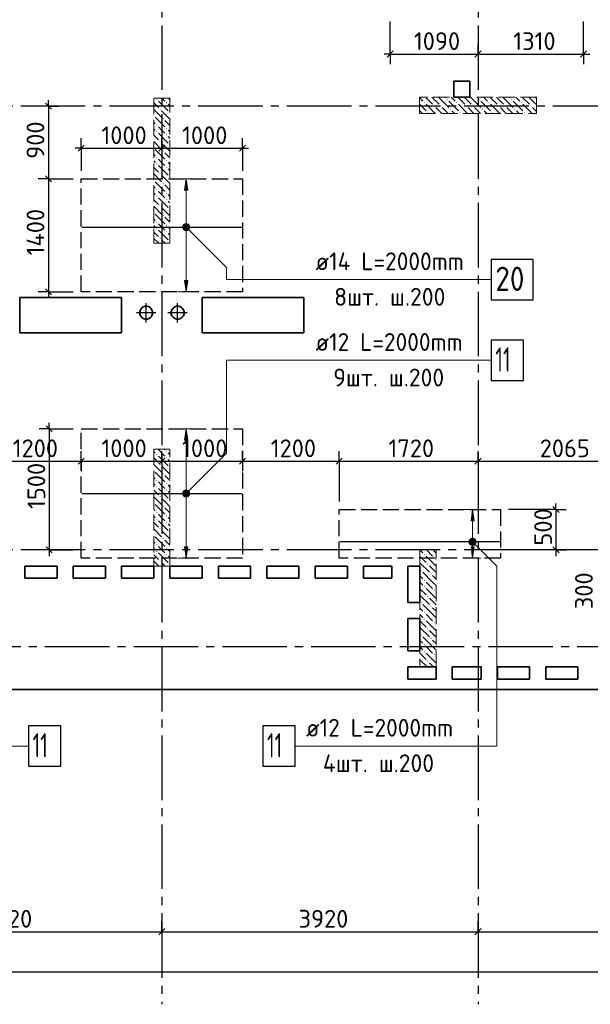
# Model space of a CAD drawing. Header units: millimetres. Extents: x 40580 to 1930067, y -240640 to 81020.
# Tile 92 of 256: x 430298 to 437375, y -224149 to -211948. Entities that reach past the tile are written whole.
import ezdxf

# ---------------------------------------------------------------- set-up
doc = ezdxf.new("R2010")
doc.units = ezdxf.units.MM
for name, pattern in [('______2', [270, 200, -70]), ('______5', [1100, 800, -100, 100, -100]), ('CENTER', [2, 1.25, -0.25, 0.25, -0.25])]:
    doc.linetypes.add(name, pattern=pattern)
for name, color, linetype, lineweight in [('Standard', 7, 'Continuous', 25), ('ДОП Верх по Х', 7, 'Continuous', 25), ('ЖБ Перекрытие верхний уровень', 7, 'Continuous', 35), ('ОСИ', 7, 'CENTER', 15), ('Позиционная метка номер позиции', 7, 'Continuous', 13), ('Примечания', 7, 'Continuous', 13)]:
    doc.layers.add(name, color=color, linetype=linetype, lineweight=lineweight)
doc.layers.add('ЖБ Пилон', color=7, linetype='______2', lineweight=13, true_color=0xa0a0a0)
doc.styles.add('ISOCPEUR', font='isocpeur.ttf')

msp = doc.modelspace()

# ---------------------------------------------------------------- hatches: boundary and pattern name
at = {"layer": 'ДОП Верх по Х', "linetype": 'Continuous', "lineweight": 13, "transparency": 33554687}
for points in [[(432381.9, -214059.4), (432361.9, -213919.4), (432341.9, -214059.4)], [(432329.7, -214500.7), (432394.2, -214500.7), (432380.7, -214487.2)], [(432329.7, -214500.7), (432380.7, -214487.2), (432343.2, -214487.2)], [(432343.2, -214487.2), (432380.7, -214487.2), (432361.9, -214481.9)], [(432324.4, -214519.4), (432399.4, -214519.4), (432394.2, -214500.7)], [(432324.4, -214519.4), (432394.2, -214500.7), (432329.7, -214500.7)], [(432329.7, -214538.2), (432399.4, -214519.4), (432324.4, -214519.4)], [(432329.7, -214538.2), (432394.2, -214538.2), (432399.4, -214519.4)], [(432343.2, -214551.7), (432394.2, -214538.2), (432329.7, -214538.2)], [(432343.2, -214551.7), (432380.7, -214551.7), (432394.2, -214538.2)], [(432380.7, -214551.7), (432343.2, -214551.7), (432361.9, -214556.9)], [(432381.9, -217159.4), (432361.9, -217019.4), (432341.9, -217159.4)], [(432329.7, -217800.7), (432394.2, -217800.7), (432380.7, -217787.2)], [(432329.7, -217800.7), (432380.7, -217787.2), (432343.2, -217787.2)], [(432343.2, -217787.2), (432380.7, -217787.2), (432361.9, -217781.9)], [(432324.4, -217819.4), (432399.4, -217819.4), (432394.2, -217800.7)], [(432324.4, -217819.4), (432394.2, -217800.7), (432329.7, -217800.7)], [(432329.7, -217838.2), (432399.4, -217819.4), (432324.4, -217819.4)], [(432329.7, -217838.2), (432394.2, -217838.2), (432399.4, -217819.4)], [(432343.2, -217851.7), (432394.2, -217838.2), (432329.7, -217838.2)], [(432343.2, -217851.7), (432380.7, -217851.7), (432394.2, -217838.2)], [(432380.7, -217851.7), (432343.2, -217851.7), (432361.9, -217856.9)], [(435935.3, -218159.4), (435915.3, -218019.4), (435895.3, -218159.4)], [(435877.8, -218419.4), (435952.8, -218419.4), (435947.5, -218400.7)], [(435877.8, -218419.4), (435947.5, -218400.7), (435883, -218400.7)], [(435883, -218400.7), (435947.5, -218400.7), (435934, -218387.2)], [(435883, -218400.7), (435934, -218387.2), (435896.5, -218387.2)], [(435896.5, -218387.2), (435934, -218387.2), (435915.3, -218381.9)], [(435883, -218438.2), (435952.8, -218419.4), (435877.8, -218419.4)], [(435883, -218438.2), (435947.5, -218438.2), (435952.8, -218419.4)], [(435896.5, -218451.7), (435947.5, -218438.2), (435883, -218438.2)], [(435896.5, -218451.7), (435934, -218451.7), (435947.5, -218438.2)], [(435934, -218451.7), (435896.5, -218451.7), (435915.3, -218456.9)]]:
    msp.add_hatch(color=7, dxfattribs=at).paths.add_polyline_path(points)
for points in [[(432381.9, -215179.4), (432361.9, -215319.4), (432341.9, -215179.4)], [(432381.9, -218479.4), (432361.9, -218619.4), (432341.9, -218479.4)], [(435935.3, -218479.4), (435915.3, -218619.4), (435895.3, -218479.4)]]:
    msp.add_hatch(color=7, dxfattribs=at).paths.add_polyline_path(points, flags=16)
at = {"layer": 'ЖБ Пилон', "linetype": 'Continuous', "lineweight": -3, "transparency": 33554687}
for points in [[(431992.4, -212936.3), (431998.9, -212929.8), (432005.4, -212936.3), (431998.9, -212942.8)], [(432112.4, -212976.3), (432118.9, -212969.8), (432125.4, -212976.3), (432118.9, -212982.8)], [(435312.4, -212976.3), (435318.9, -212969.8), (435325.4, -212976.3), (435318.9, -212982.8)], [(435432.4, -213016.3), (435438.9, -213009.8), (435445.4, -213016.3), (435438.9, -213022.8)], [(435512.4, -213016.3), (435518.9, -213009.8), (435525.4, -213016.3), (435518.9, -213022.8)], [(435592.4, -212936.3), (435598.9, -212929.8), (435605.4, -212936.3), (435598.9, -212942.8)], [(435712.4, -212976.3), (435718.9, -212969.8), (435725.4, -212976.3), (435718.9, -212982.8)], [(435832.4, -213016.3), (435838.9, -213009.8), (435845.4, -213016.3), (435838.9, -213022.8)], [(435912.4, -213016.3), (435918.9, -213009.8), (435925.4, -213016.3), (435918.9, -213022.8)], [(435992.4, -212936.3), (435998.9, -212929.8), (436005.4, -212936.3), (435998.9, -212942.8)], [(436112.4, -212976.3), (436118.9, -212969.8), (436125.4, -212976.3), (436118.9, -212982.8)], [(436232.4, -213016.3), (436238.9, -213009.8), (436245.4, -213016.3), (436238.9, -213022.8)], [(436312.4, -213016.3), (436318.9, -213009.8), (436325.4, -213016.3), (436318.9, -213022.8)], [(436392.4, -212936.3), (436398.9, -212929.8), (436405.4, -212936.3), (436398.9, -212942.8)], [(436512.4, -212976.3), (436518.9, -212969.8), (436525.4, -212976.3), (436518.9, -212982.8)], [(436632.4, -213016.3), (436638.9, -213009.8), (436645.4, -213016.3), (436638.9, -213022.8)], [(431961.9, -213132.8), (431965.4, -213136.3), (431961.9, -213139.8)], [(432032.4, -213056.3), (432038.9, -213049.8), (432045.4, -213056.3), (432038.9, -213062.8)], [(432152.4, -213096.3), (432158.9, -213089.8), (432161.9, -213092.8), (432161.9, -213099.8), (432158.9, -213102.8)], [(435352.4, -213096.3), (435358.9, -213089.8), (435365.4, -213096.3), (435358.9, -213102.8)], [(435632.4, -213056.3), (435638.9, -213049.8), (435645.4, -213056.3), (435638.9, -213062.8)], [(435752.4, -213096.3), (435758.9, -213089.8), (435765.4, -213096.3), (435758.9, -213102.8)], [(436032.4, -213056.3), (436038.9, -213049.8), (436045.4, -213056.3), (436038.9, -213062.8)], [(436152.4, -213096.3), (436158.9, -213089.8), (436165.4, -213096.3), (436158.9, -213102.8)], [(436432.4, -213056.3), (436438.9, -213049.8), (436445.4, -213056.3), (436438.9, -213062.8)], [(436552.4, -213096.3), (436558.9, -213089.8), (436565.4, -213096.3), (436558.9, -213102.8)], [(431992.4, -213256.3), (431998.9, -213249.8), (432005.4, -213256.3), (431998.9, -213262.8)], [(432072.4, -213176.3), (432078.9, -213169.8), (432085.4, -213176.3), (432078.9, -213182.8)], [(431992.4, -213336.3), (431998.9, -213329.8), (432005.4, -213336.3), (431998.9, -213342.8)], [(432112.4, -213296.3), (432118.9, -213289.8), (432125.4, -213296.3), (432118.9, -213302.8)], [(432112.4, -213376.3), (432118.9, -213369.8), (432125.4, -213376.3), (432118.9, -213382.8)], [(432032.4, -213456.3), (432038.9, -213449.8), (432045.4, -213456.3), (432038.9, -213462.8)], [(432152.4, -213496.3), (432158.9, -213489.8), (432161.9, -213492.8), (432161.9, -213499.8), (432158.9, -213502.8)], [(431961.9, -213532.8), (431965.4, -213536.3), (431961.9, -213539.8)], [(432072.4, -213576.3), (432078.9, -213569.8), (432085.4, -213576.3), (432078.9, -213582.8)], [(431992.4, -213656.3), (431998.9, -213649.8), (432005.4, -213656.3), (431998.9, -213662.8)], [(431992.4, -213736.3), (431998.9, -213729.8), (432005.4, -213736.3), (431998.9, -213742.8)], [(432112.4, -213696.3), (432118.9, -213689.8), (432125.4, -213696.3), (432118.9, -213702.8)], [(432032.4, -213856.3), (432038.9, -213849.8), (432045.4, -213856.3), (432038.9, -213862.8)], [(432112.4, -213776.3), (432118.9, -213769.8), (432125.4, -213776.3), (432118.9, -213782.8)], [(431961.9, -213932.8), (431965.4, -213936.3), (431961.9, -213939.8)], [(432072.4, -213976.3), (432078.9, -213969.8), (432085.4, -213976.3), (432078.9, -213982.8)], [(432152.4, -213896.3), (432158.9, -213889.8), (432161.9, -213892.8), (432161.9, -213899.8), (432158.9, -213902.8)], [(431992.4, -214056.3), (431998.9, -214049.8), (432005.4, -214056.3), (431998.9, -214062.8)], [(431992.4, -214136.3), (431998.9, -214129.8), (432005.4, -214136.3), (431998.9, -214142.8)], [(432112.4, -214096.3), (432118.9, -214089.8), (432125.4, -214096.3), (432118.9, -214102.8)], [(432032.4, -214256.3), (432038.9, -214249.8), (432045.4, -214256.3), (432038.9, -214262.8)], [(432112.4, -214176.3), (432118.9, -214169.8), (432125.4, -214176.3), (432118.9, -214182.8)], [(431961.9, -214332.8), (431965.4, -214336.3), (431961.9, -214339.8)], [(432072.4, -214376.3), (432078.9, -214369.8), (432085.4, -214376.3), (432078.9, -214382.8)], [(432152.4, -214296.3), (432158.9, -214289.8), (432161.9, -214292.8), (432161.9, -214299.8), (432158.9, -214302.8)], [(431992.4, -214456.3), (431998.9, -214449.8), (432005.4, -214456.3), (431998.9, -214462.8)], [(432112.4, -214496.3), (432118.9, -214489.8), (432125.4, -214496.3), (432118.9, -214502.8)], [(431992.4, -214536.3), (431998.9, -214529.8), (432005.4, -214536.3), (431998.9, -214542.8)], [(432112.4, -214576.3), (432118.9, -214569.8), (432125.4, -214576.3), (432118.9, -214582.8)], [(432032.4, -214656.3), (432038.9, -214649.8), (432045.4, -214656.3), (432038.9, -214662.8)], [(432152.4, -214696.3), (432158.9, -214689.8), (432161.9, -214692.8), (432161.9, -214699.8), (432158.9, -214702.8)], [(432112.4, -217296.3), (432118.9, -217289.8), (432125.4, -217296.3), (432118.9, -217302.8)], [(431992.4, -217336.3), (431998.9, -217329.8), (432005.4, -217336.3), (431998.9, -217342.8)], [(432112.4, -217376.3), (432118.9, -217369.8), (432125.4, -217376.3), (432118.9, -217382.8)], [(431961.9, -217532.8), (431965.4, -217536.3), (431961.9, -217539.8)], [(432032.4, -217456.3), (432038.9, -217449.8), (432045.4, -217456.3), (432038.9, -217462.8)], [(432152.4, -217496.3), (432158.9, -217489.8), (432161.9, -217492.8), (432161.9, -217499.8), (432158.9, -217502.8)], [(431992.4, -217656.3), (431998.9, -217649.8), (432005.4, -217656.3), (431998.9, -217662.8)], [(432072.4, -217576.3), (432078.9, -217569.8), (432085.4, -217576.3), (432078.9, -217582.8)], [(431992.4, -217736.3), (431998.9, -217729.8), (432005.4, -217736.3), (431998.9, -217742.8)], [(432112.4, -217696.3), (432118.9, -217689.8), (432125.4, -217696.3), (432118.9, -217702.8)], [(432112.4, -217776.3), (432118.9, -217769.8), (432125.4, -217776.3), (432118.9, -217782.8)], [(432032.4, -217856.3), (432038.9, -217849.8), (432045.4, -217856.3), (432038.9, -217862.8)], [(432152.4, -217896.3), (432158.9, -217889.8), (432161.9, -217892.8), (432161.9, -217899.8), (432158.9, -217902.8)], [(431961.9, -217932.8), (431965.4, -217936.3), (431961.9, -217939.8)], [(432072.4, -217976.3), (432078.9, -217969.8), (432085.4, -217976.3), (432078.9, -217982.8)], [(431992.4, -218056.3), (431998.9, -218049.8), (432005.4, -218056.3), (431998.9, -218062.8)], [(431992.4, -218136.3), (431998.9, -218129.8), (432005.4, -218136.3), (431998.9, -218142.8)], [(432112.4, -218096.3), (432118.9, -218089.8), (432125.4, -218096.3), (432118.9, -218102.8)], [(432032.4, -218256.3), (432038.9, -218249.8), (432045.4, -218256.3), (432038.9, -218262.8)], [(432112.4, -218176.3), (432118.9, -218169.8), (432125.4, -218176.3), (432118.9, -218182.8)], [(431961.9, -218332.8), (431965.4, -218336.3), (431961.9, -218339.8)], [(432072.4, -218376.3), (432078.9, -218369.8), (432085.4, -218376.3), (432078.9, -218382.8)], [(432152.4, -218296.3), (432158.9, -218289.8), (432161.9, -218292.8), (432161.9, -218299.8), (432158.9, -218302.8)], [(431992.4, -218456.3), (431998.9, -218449.8), (432005.4, -218456.3), (431998.9, -218462.8)], [(432112.4, -218496.3), (432118.9, -218489.8), (432125.4, -218496.3), (432118.9, -218502.8)], [(431992.4, -218536.3), (431998.9, -218529.8), (432005.4, -218536.3), (431998.9, -218542.8)], [(432112.4, -218576.3), (432118.9, -218569.8), (432125.4, -218576.3), (432118.9, -218582.8)], [(435312.4, -218576.3), (435318.9, -218569.8), (435325.4, -218576.3), (435318.9, -218582.8)], [(435432.4, -218616.3), (435438.9, -218609.8), (435445.4, -218616.3), (435438.9, -218622.8)], [(432032.4, -218656.3), (432038.9, -218649.8), (432045.4, -218656.3), (432038.9, -218662.8)], [(432152.4, -218696.3), (432158.9, -218689.8), (432161.9, -218692.8), (432161.9, -218699.8), (432158.9, -218702.8)], [(435352.4, -218696.3), (435358.9, -218689.8), (435365.4, -218696.3), (435358.9, -218702.8)], [(435272.4, -218776.3), (435278.9, -218769.8), (435285.4, -218776.3), (435278.9, -218782.8)], [(435392.4, -218816.3), (435398.9, -218809.8), (435405.4, -218816.3), (435398.9, -218822.8)], [(435312.4, -218896.3), (435318.9, -218889.8), (435325.4, -218896.3), (435318.9, -218902.8)], [(435312.4, -218976.3), (435318.9, -218969.8), (435325.4, -218976.3), (435318.9, -218982.8)], [(435432.4, -219016.3), (435438.9, -219009.8), (435445.4, -219016.3), (435438.9, -219022.8)], [(435352.4, -219096.3), (435358.9, -219089.8), (435365.4, -219096.3), (435358.9, -219102.8)], [(435272.4, -219176.3), (435278.9, -219169.8), (435285.4, -219176.3), (435278.9, -219182.8)], [(435392.4, -219216.3), (435398.9, -219209.8), (435405.4, -219216.3), (435398.9, -219222.8)], [(435312.4, -219296.3), (435318.9, -219289.8), (435325.4, -219296.3), (435318.9, -219302.8)], [(435312.4, -219376.3), (435318.9, -219369.8), (435325.4, -219376.3), (435318.9, -219382.8)], [(435352.4, -219496.3), (435358.9, -219489.8), (435365.4, -219496.3), (435358.9, -219502.8)], [(435432.4, -219416.3), (435438.9, -219409.8), (435445.4, -219416.3), (435438.9, -219422.8)], [(435272.4, -219576.3), (435278.9, -219569.8), (435285.4, -219576.3), (435278.9, -219582.8)], [(435392.4, -219616.3), (435398.9, -219609.8), (435405.4, -219616.3), (435398.9, -219622.8)], [(435312.4, -219696.3), (435318.9, -219689.8), (435325.4, -219696.3), (435318.9, -219702.8)], [(435312.4, -219776.3), (435318.9, -219769.8), (435325.4, -219776.3), (435318.9, -219782.8)], [(435432.4, -219816.3), (435438.9, -219809.8), (435445.4, -219816.3), (435438.9, -219822.8)], [(435352.4, -219896.3), (435358.9, -219889.8), (435365.4, -219896.3), (435358.9, -219902.8)]]:
    msp.add_hatch(color=7, dxfattribs=at).paths.add_polyline_path(points, flags=16)
at = {"layer": 'Позиционная метка номер позиции', "linetype": 'Continuous', "lineweight": 13, "transparency": 33554687}
for points in [[(432318.7, -214508), (432350.5, -214476.2), (432330.1, -214487.6)], [(432350.5, -214476.2), (432318.7, -214508), (432318.7, -214530.9)], [(432350.5, -214476.2), (432318.7, -214530.9), (432373.4, -214476.2)], [(432373.4, -214476.2), (432318.7, -214530.9), (432330.1, -214551.3)], [(432373.4, -214476.2), (432330.1, -214551.3), (432393.8, -214487.6)], [(432393.8, -214487.6), (432330.1, -214551.3), (432350.5, -214562.7)], [(432393.8, -214487.6), (432350.5, -214562.7), (432405.2, -214508)], [(432405.2, -214508), (432350.5, -214562.7), (432373.4, -214562.7)], [(432405.2, -214508), (432373.4, -214562.7), (432405.2, -214530.9)], [(432405.2, -214530.9), (432373.4, -214562.7), (432393.8, -214551.3)], [(432318.7, -217808), (432393.8, -217851.3), (432330.1, -217787.6)], [(432330.1, -217787.6), (432405.2, -217830.9), (432350.5, -217776.2)], [(432330.1, -217787.6), (432393.8, -217851.3), (432405.2, -217830.9)], [(432350.5, -217776.2), (432405.2, -217830.9), (432405.2, -217808)], [(432350.5, -217776.2), (432405.2, -217808), (432373.4, -217776.2)], [(432373.4, -217776.2), (432405.2, -217808), (432393.8, -217787.6)], [(432318.7, -217830.9), (432373.4, -217862.7), (432318.7, -217808)], [(432318.7, -217808), (432373.4, -217862.7), (432393.8, -217851.3)], [(432350.5, -217862.7), (432318.7, -217830.9), (432330.1, -217851.3)], [(432318.7, -217830.9), (432350.5, -217862.7), (432373.4, -217862.7)], [(435872, -218408), (435903.8, -218376.2), (435883.4, -218387.6)], [(435903.8, -218376.2), (435872, -218408), (435872, -218430.9)], [(435903.8, -218376.2), (435872, -218430.9), (435926.7, -218376.2)], [(435926.7, -218376.2), (435872, -218430.9), (435883.4, -218451.3)], [(435926.7, -218376.2), (435883.4, -218451.3), (435947.1, -218387.6)], [(435947.1, -218387.6), (435883.4, -218451.3), (435903.8, -218462.7)], [(435947.1, -218387.6), (435903.8, -218462.7), (435958.5, -218408)], [(435958.5, -218408), (435903.8, -218462.7), (435926.7, -218462.7)], [(435958.5, -218408), (435926.7, -218462.7), (435958.5, -218430.9)], [(435958.5, -218430.9), (435926.7, -218462.7), (435947.1, -218451.3)]]:
    msp.add_hatch(color=7, dxfattribs=at).paths.add_polyline_path(points)

# ---------------------------------------------------------------- linework, layer by layer
at = {"layer": 'Standard', "color": 251, "linetype": 'Continuous', "lineweight": -3, "true_color": 0x656565, "transparency": 33554687}
for p, q in [((434891.9, -212373.7), (434891.9, -211969.4)), ((437291.9, -212373.7), (437291.9, -211969.4)), ((434891.9, -212373.7), (434891.9, -212248.7)), ((435981.9, -212373.7), (435981.9, -212248.7)), ((437291.9, -212373.7), (437291.9, -212248.7)), ((434891.9, -212373.7), (434891.9, -212498.7)), ((435981.9, -212373.7), (435981.9, -212498.7)), ((435981.9, -212373.7), (435981.9, -212373.7)), ((437291.9, -212373.7), (437291.9, -212498.7)), ((430654, -213019.4), (430529, -213019.4)), ((430654, -213019.4), (430779, -213019.4)), ((430654, -213019.4), (430654, -213019.4)), ((431061.9, -213541), (431061.9, -213416)), ((432061.9, -213541), (432061.9, -213416)), ((433061.9, -213541), (433061.9, -213416)), ((431061.9, -213541), (431061.9, -213666)), ((431061.9, -213541), (431061.9, -213819.4)), ((432061.9, -213541), (432061.9, -213666)), ((432061.9, -213541), (432061.9, -213541)), ((433061.9, -213541), (433061.9, -213666)), ((433061.9, -213541), (433061.9, -213819.4)), ((430654, -213919.4), (430529, -213919.4)), ((430654, -213919.4), (430779, -213919.4)), ((430654, -213919.4), (430961.9, -213919.4)), ((430654, -215319.4), (430529, -215319.4)), ((430654, -215319.4), (430779, -215319.4)), ((430654, -215319.4), (430961.9, -215319.4)), ((430665.2, -217019.4), (430540.2, -217019.4)), ((430665.2, -217019.4), (430790.2, -217019.4)), ((430665.2, -217019.4), (430961.9, -217019.4)), ((431061.9, -217419.4), (431061.9, -217294.4)), ((432061.9, -217419.4), (432061.9, -217294.4)), ((433061.9, -217419.4), (433061.9, -217294.4)), ((434261.9, -217419.4), (434261.9, -217294.4)), ((435981.9, -217419.4), (435981.9, -217294.4)), ((431061.9, -217419.4), (431061.9, -217544.4)), ((431061.9, -217419.4), (431061.9, -217419.4)), ((432061.9, -217419.4), (432061.9, -217544.4)), ((432061.9, -217419.4), (432061.9, -217419.4)), ((433061.9, -217419.4), (433061.9, -217544.4)), ((433061.9, -217419.4), (433061.9, -217419.4)), ((434261.9, -217419.4), (434261.9, -217544.4)), ((434261.9, -217419.4), (434261.9, -217919.4)), ((435981.9, -217419.4), (435981.9, -217544.4)), ((435981.9, -217419.4), (435981.9, -217419.4)), ((436948.9, -218019.4), (436361.9, -218019.4)), ((436948.9, -218019.4), (436823.9, -218019.4)), ((436948.9, -218019.4), (437073.9, -218019.4)), ((430665.2, -218519.4), (430540.2, -218519.4)), ((430665.2, -218519.4), (430790.2, -218519.4)), ((430665.2, -218519.4), (430961.9, -218519.4)), ((436948.9, -218519.4), (436361.9, -218519.4)), ((436948.9, -218519.4), (436823.9, -218519.4)), ((436948.9, -218519.4), (437073.9, -218519.4)), ((432061.9, -223249.4), (432061.9, -223124.4)), ((435981.9, -223249.4), (435981.9, -223124.4)), ((432061.9, -223249.4), (432061.9, -223374.4)), ((432061.9, -223249.4), (432061.9, -223701.7)), ((435981.9, -223249.4), (435981.9, -223374.4)), ((435981.9, -223249.4), (435981.9, -223701.7))]:
    msp.add_line(p, q, dxfattribs=at)
at = {"layer": 'Standard', "color": 7, "linetype": 'Continuous', "lineweight": -3, "transparency": 33554687}
for p, q in [((434891.9, -212373.7), (434816.9, -212373.7)), ((434891.9, -212373.7), (435981.9, -212373.7)), ((435981.9, -212373.7), (437291.9, -212373.7)), ((437291.9, -212373.7), (437366.9, -212373.7)), ((430654, -213019.4), (430654, -212944.4)), ((431061.9, -213541), (430986.9, -213541)), ((431061.9, -213541), (432061.9, -213541)), ((432061.9, -213541), (433061.9, -213541)), ((433061.9, -213541), (433136.9, -213541)), ((430654, -213919.4), (430654, -215319.4)), ((430654, -215319.4), (430654, -215394.4)), ((430665.2, -217019.4), (430665.2, -216944.4)), ((429861.9, -217419.4), (431061.9, -217419.4)), ((431061.9, -217419.4), (432061.9, -217419.4)), ((432061.9, -217419.4), (433061.9, -217419.4)), ((433061.9, -217419.4), (434261.9, -217419.4)), ((434261.9, -217419.4), (435981.9, -217419.4)), ((435981.9, -217419.4), (438044.9, -217419.4)), ((436948.9, -218019.4), (436948.9, -217944.4)), ((436948.9, -218019.4), (436948.9, -218519.4)), ((430665.2, -218519.4), (430665.2, -218594.4)), ((436948.9, -218519.4), (436948.9, -218594.4)), ((428141.9, -223249.4), (432061.9, -223249.4)), ((432061.9, -223249.4), (435981.9, -223249.4)), ((435981.9, -223249.4), (439281.9, -223249.4)), ((442581.9, -223749.4), (400501.9, -223749.4))]:
    msp.add_line(p, q, dxfattribs=at)
at = {"layer": 'Standard', "color": 7, "linetype": 'Continuous', "lineweight": 25, "transparency": 33554687}
for p, q in [((434854.4, -212411.2), (434929.4, -212336.2)), ((435944.4, -212411.2), (436019.4, -212336.2)), ((437254.4, -212411.2), (437329.4, -212336.2)), ((430616.5, -212981.9), (430691.5, -213056.9)), ((431024.4, -213578.5), (431099.4, -213503.5)), ((432024.4, -213578.5), (432099.4, -213503.5)), ((433024.4, -213578.5), (433099.4, -213503.5)), ((430616.5, -213881.9), (430691.5, -213956.9)), ((430616.5, -215281.9), (430691.5, -215356.9)), ((430627.7, -216981.9), (430702.7, -217056.9)), ((431024.4, -217456.9), (431099.4, -217381.9)), ((432024.4, -217456.9), (432099.4, -217381.9)), ((433024.4, -217456.9), (433099.4, -217381.9)), ((434224.4, -217456.9), (434299.4, -217381.9)), ((435944.4, -217456.9), (436019.4, -217381.9)), ((436911.4, -217981.9), (436986.4, -218056.9)), ((430627.7, -218481.9), (430702.7, -218556.9)), ((436911.4, -218481.9), (436986.4, -218556.9)), ((432024.4, -223286.9), (432099.4, -223211.9)), ((435944.4, -223286.9), (436019.4, -223211.9))]:
    msp.add_line(p, q, dxfattribs=at)
at = {"layer": 'Standard', "color": 8, "linetype": '______5', "lineweight": -3, "transparency": 33554687}
for p, q in [((431866.9, -215698.9), (431866.9, -215459.9)), ((432256.9, -215698.9), (432256.9, -215459.9)), ((431986.4, -215579.4), (431747.4, -215579.4)), ((432376.4, -215579.4), (432137.4, -215579.4))]:
    msp.add_line(p, q, dxfattribs=at)
at = {"layer": 'Standard', "color": 7, "linetype": 'Continuous', "lineweight": -3, "transparency": 33554687}
for points in [[(430654, -213019.4), (430654, -213755.1), (430654, -213755.1), (430654, -213919.4)], [(430665.2, -217019.4), (430665.2, -218086.5), (430665.2, -218086.5), (430665.2, -218519.4)]]:
    msp.add_lwpolyline(points, dxfattribs=at)
at = {"layer": 'ДОП Верх по Х', "color": 251, "linetype": 'Continuous', "lineweight": 13, "true_color": 0x494949, "transparency": 33554687}
for p, q in [((432361.9, -213919.4), (432261.9, -213919.4)), ((432361.9, -213919.4), (432341.9, -214059.4)), ((432381.9, -214059.4), (432361.9, -213919.4)), ((432361.9, -213919.4), (432461.9, -213919.4)), ((432361.9, -213919.4), (432361.9, -213919.4)), ((432341.9, -214059.4), (432381.9, -214059.4)), ((432361.9, -214489.4), (432361.9, -214059.4)), ((432324.4, -214519.4), (432324.4, -214519.4)), ((432361.9, -215179.4), (432361.9, -214549.4)), ((432399.4, -214519.4), (432399.4, -214519.4)), ((432361.9, -215319.4), (432341.9, -215179.4)), ((432341.9, -215179.4), (432381.9, -215179.4)), ((432381.9, -215179.4), (432361.9, -215319.4)), ((432361.9, -215319.4), (432261.9, -215319.4)), ((432361.9, -215319.4), (432461.9, -215319.4)), ((432361.9, -215319.4), (432361.9, -215319.4)), ((432361.9, -217019.4), (432261.9, -217019.4)), ((432361.9, -217019.4), (432341.9, -217159.4)), ((432381.9, -217159.4), (432361.9, -217019.4)), ((432361.9, -217019.4), (432461.9, -217019.4)), ((432361.9, -217019.4), (432361.9, -217019.4)), ((432341.9, -217159.4), (432381.9, -217159.4)), ((432361.9, -217789.4), (432361.9, -217159.4)), ((432324.4, -217819.4), (432324.4, -217819.4)), ((432361.9, -218479.4), (432361.9, -217849.4)), ((432399.4, -217819.4), (432399.4, -217819.4)), ((435915.3, -218019.4), (435815.3, -218019.4)), ((435915.3, -218019.4), (435895.3, -218159.4)), ((435935.3, -218159.4), (435915.3, -218019.4)), ((435915.3, -218019.4), (436015.3, -218019.4)), ((435915.3, -218019.4), (435915.3, -218019.4)), ((435895.3, -218159.4), (435935.3, -218159.4)), ((435915.3, -218389.4), (435915.3, -218159.4)), ((432361.9, -218619.4), (432341.9, -218479.4)), ((432341.9, -218479.4), (432381.9, -218479.4)), ((432381.9, -218479.4), (432361.9, -218619.4)), ((435877.8, -218419.4), (435877.8, -218419.4)), ((435915.3, -218619.4), (435895.3, -218479.4)), ((435895.3, -218479.4), (435935.3, -218479.4)), ((435915.3, -218479.4), (435915.3, -218449.4)), ((435935.3, -218479.4), (435915.3, -218619.4)), ((435952.8, -218419.4), (435952.8, -218419.4)), ((432361.9, -218619.4), (432261.9, -218619.4)), ((432361.9, -218619.4), (432461.9, -218619.4)), ((432361.9, -218619.4), (432361.9, -218619.4)), ((435915.3, -218619.4), (435815.3, -218619.4)), ((435915.3, -218619.4), (436015.3, -218619.4)), ((435915.3, -218619.4), (435915.3, -218619.4))]:
    msp.add_line(p, q, dxfattribs=at)
at = {"layer": 'ДОП Верх по Х', "color": 7, "linetype": 'Continuous', "lineweight": -3, "transparency": 33554687}
for p, q in [((431068.9, -214519.4), (433054.9, -214519.4)), ((431067.9, -217819.4), (433055.9, -217819.4)), ((436255.9, -218419.4), (434267.9, -218419.4))]:
    msp.add_line(p, q, dxfattribs=at)
at = {"layer": 'ДОП Верх по Х', "color": 7, "linetype": 'Continuous', "lineweight": 13, "transparency": 33554687}
for p, q in [((433946.6, -215169.4), (436054.6, -215169.4)), ((433946.6, -216169.4), (436032.6, -216169.4)), ((433829.3, -220949.4), (435915.3, -220949.4))]:
    msp.add_line(p, q, dxfattribs=at)
at = {"layer": 'ДОП Верх по Х', "color": 7, "linetype": 'Continuous', "lineweight": 25, "transparency": 33554687}
for points in [[(436146.6, -215419.4), (436666.6, -215419.4), (436666.6, -214919.4), (436146.6, -214919.4), (436146.6, -215419.4)], [(436146.6, -216419.4), (436546.6, -216419.4), (436546.6, -215919.4), (436146.6, -215919.4), (436146.6, -216419.4)], [(430408.6, -221199.4), (430808.6, -221199.4), (430808.6, -220699.4), (430408.6, -220699.4), (430408.6, -221199.4)], [(433315.3, -221199.4), (433715.3, -221199.4), (433715.3, -220699.4), (433315.3, -220699.4), (433315.3, -221199.4)]]:
    msp.add_lwpolyline(points, dxfattribs=at)
at = {"layer": 'ДОП Верх по Х', "color": 251, "linetype": 'Continuous', "lineweight": 13, "true_color": 0x494949, "transparency": 33554687}
for centre in [(432361.9, -214519.4), (432361.9, -217819.4), (435915.3, -218419.4)]:
    msp.add_circle(centre, 37.5, dxfattribs=at)
at = {"layer": 'ЖБ Перекрытие верхний уровень', "transparency": 33554687}
for p, q in [((435881.9, -212709.4), (435681.9, -212709.4)), ((435681.9, -212709.4), (435681.9, -212909.4)), ((435881.9, -212909.4), (435881.9, -212709.4)), ((435681.9, -212909.4), (435881.9, -212909.4)), ((431561.9, -215389.4), (430301.9, -215389.4)), ((430301.9, -215389.4), (430301.9, -215829.4)), ((431561.9, -215829.4), (431561.9, -215389.4)), ((433821.9, -215389.4), (432561.9, -215389.4)), ((432561.9, -215389.4), (432561.9, -215829.4)), ((433821.9, -215829.4), (433821.9, -215389.4)), ((431795.1, -215542.8), (431787.3, -215566.8)), ((431787.3, -215566.8), (431787.3, -215592.1)), ((431787.3, -215592.1), (431795.1, -215616.1)), ((431809.9, -215522.4), (431795.1, -215542.8)), ((431830.3, -215507.6), (431809.9, -215522.4)), ((431854.3, -215499.8), (431830.3, -215507.6)), ((431879.6, -215499.8), (431854.3, -215499.8)), ((431903.6, -215507.6), (431879.6, -215499.8)), ((431924, -215522.4), (431903.6, -215507.6)), ((431938.8, -215542.8), (431924, -215522.4)), ((431946.6, -215566.8), (431938.8, -215542.8)), ((431938.8, -215616.1), (431946.6, -215592.1)), ((431946.6, -215592.1), (431946.6, -215566.8)), ((432185.1, -215542.8), (432177.3, -215566.8)), ((432177.3, -215566.8), (432177.3, -215592.1)), ((432177.3, -215592.1), (432185.1, -215616.1)), ((432199.9, -215522.4), (432185.1, -215542.8)), ((432220.3, -215507.6), (432199.9, -215522.4)), ((432244.3, -215499.8), (432220.3, -215507.6)), ((432269.6, -215499.8), (432244.3, -215499.8)), ((432293.6, -215507.6), (432269.6, -215499.8)), ((432314, -215522.4), (432293.6, -215507.6)), ((432328.8, -215542.8), (432314, -215522.4)), ((432336.6, -215566.8), (432328.8, -215542.8)), ((432328.8, -215616.1), (432336.6, -215592.1)), ((432336.6, -215592.1), (432336.6, -215566.8)), ((431795.1, -215616.1), (431809.9, -215636.5)), ((431809.9, -215636.5), (431830.3, -215651.3)), ((431830.3, -215651.3), (431854.3, -215659.1)), ((431854.3, -215659.1), (431879.6, -215659.1)), ((431879.6, -215659.1), (431903.6, -215651.3)), ((431903.6, -215651.3), (431924, -215636.5)), ((431924, -215636.5), (431938.8, -215616.1)), ((432185.1, -215616.1), (432199.9, -215636.5)), ((432199.9, -215636.5), (432220.3, -215651.3)), ((432220.3, -215651.3), (432244.3, -215659.1)), ((432244.3, -215659.1), (432269.6, -215659.1)), ((432269.6, -215659.1), (432293.6, -215651.3)), ((432293.6, -215651.3), (432314, -215636.5)), ((432314, -215636.5), (432328.8, -215616.1)), ((430301.9, -215829.4), (431561.9, -215829.4)), ((432561.9, -215829.4), (433821.9, -215829.4)), ((430361.9, -218719.4), (430761.9, -218719.4)), ((430361.9, -218869.4), (430361.9, -218719.4)), ((430761.9, -218719.4), (430761.9, -218869.4)), ((430961.9, -218869.4), (430961.9, -218719.4)), ((430961.9, -218719.4), (431361.9, -218719.4)), ((431361.9, -218719.4), (431361.9, -218869.4)), ((431561.9, -218869.4), (431561.9, -218719.4)), ((431561.9, -218719.4), (431961.9, -218719.4)), ((431961.9, -218719.4), (431961.9, -218869.4)), ((432161.9, -218869.4), (432161.9, -218719.4)), ((432161.9, -218719.4), (432561.9, -218719.4)), ((432561.9, -218719.4), (432561.9, -218869.4)), ((432761.9, -218869.4), (432761.9, -218719.4)), ((432761.9, -218719.4), (433161.9, -218719.4)), ((433161.9, -218719.4), (433161.9, -218869.4)), ((433361.9, -218869.4), (433361.9, -218719.4)), ((433361.9, -218719.4), (433761.9, -218719.4)), ((433761.9, -218719.4), (433761.9, -218869.4)), ((433961.9, -218719.4), (434361.9, -218719.4)), ((433961.9, -218869.4), (433961.9, -218719.4)), ((434361.9, -218719.4), (434361.9, -218869.4)), ((434561.9, -218869.4), (434561.9, -218719.4)), ((434561.9, -218719.4), (434911.9, -218719.4)), ((434911.9, -218719.4), (434911.9, -218869.4)), ((435111.9, -219169.4), (435111.9, -218719.4)), ((435111.9, -218719.4), (435261.9, -218719.4)), ((435261.9, -218719.4), (435261.9, -219169.4)), ((430761.9, -218869.4), (430361.9, -218869.4)), ((431361.9, -218869.4), (430961.9, -218869.4)), ((431961.9, -218869.4), (431561.9, -218869.4)), ((432561.9, -218869.4), (432161.9, -218869.4)), ((433161.9, -218869.4), (432761.9, -218869.4)), ((433761.9, -218869.4), (433361.9, -218869.4)), ((434361.9, -218869.4), (433961.9, -218869.4)), ((434911.9, -218869.4), (434561.9, -218869.4)), ((435261.9, -219169.4), (435111.9, -219169.4)), ((435111.9, -219769.4), (435111.9, -219369.4)), ((435111.9, -219369.4), (435261.9, -219369.4)), ((435261.9, -219369.4), (435261.9, -219769.4)), ((435261.9, -219769.4), (435111.9, -219769.4)), ((435111.9, -219969.4), (435461.9, -219969.4)), ((435111.9, -220119.4), (435111.9, -219969.4)), ((435461.9, -219969.4), (435461.9, -220119.4)), ((435661.9, -220119.4), (435661.9, -219969.4)), ((435661.9, -219969.4), (436021.9, -219969.4)), ((436021.9, -219969.4), (436021.9, -220119.4)), ((436221.9, -220119.4), (436221.9, -219969.4)), ((436221.9, -219969.4), (436621.9, -219969.4)), ((436621.9, -219969.4), (436621.9, -220119.4)), ((436821.9, -220119.4), (436821.9, -219969.4)), ((436821.9, -219969.4), (437221.9, -219969.4)), ((437221.9, -219969.4), (437221.9, -220119.4)), ((435461.9, -220119.4), (435111.9, -220119.4)), ((436021.9, -220119.4), (435661.9, -220119.4)), ((436621.9, -220119.4), (436221.9, -220119.4)), ((437221.9, -220119.4), (436821.9, -220119.4)), ((421541.9, -220249.4), (443011.9, -220249.4))]:
    msp.add_line(p, q, dxfattribs=at)
at = {"layer": 'ЖБ Пилон', "color": 253, "linetype": '______2', "lineweight": 13, "true_color": 0xa0a0a0, "transparency": 33554687}
for p, q in [((436706.9, -212909.4), (435256.9, -212909.4)), ((435256.9, -212909.4), (435256.9, -213109.4)), ((436706.9, -213109.4), (436706.9, -212909.4)), ((431961.9, -212919.4), (431961.9, -214719.4)), ((432161.9, -212919.4), (431961.9, -212919.4)), ((432161.9, -214719.4), (432161.9, -212919.4)), ((435256.9, -213109.4), (436706.9, -213109.4)), ((431961.9, -214719.4), (432161.9, -214719.4)), ((431961.9, -217269.4), (431961.9, -218719.4)), ((432161.9, -217269.4), (431961.9, -217269.4)), ((432161.9, -218719.4), (432161.9, -217269.4)), ((435261.9, -218519.4), (435261.9, -219969.4)), ((435461.9, -218519.4), (435261.9, -218519.4)), ((435461.9, -219969.4), (435461.9, -218519.4)), ((431961.9, -218719.4), (432161.9, -218719.4)), ((435261.9, -219969.4), (435461.9, -219969.4))]:
    msp.add_line(p, q, dxfattribs=at)
at = {"layer": 'ЖБ Пилон', "color": 9, "linetype": 'Continuous', "lineweight": -3, "true_color": 0xc7c7c7, "transparency": 33554687}
for p, q in [((435418.9, -212916.3), (435412, -212909.4)), ((435492, -212909.4), (435498.9, -212916.3)), ((435572, -212909.4), (435578.9, -212916.3)), ((435658.9, -212916.3), (435652, -212909.4)), ((435818.9, -212916.3), (435812, -212909.4)), ((435892, -212909.4), (435898.9, -212916.3)), ((435972, -212909.4), (435978.9, -212916.3)), ((436058.9, -212916.3), (436052, -212909.4)), ((436218.9, -212916.3), (436212, -212909.4)), ((436292, -212909.4), (436298.9, -212916.3)), ((436372, -212909.4), (436378.9, -212916.3)), ((436458.9, -212916.3), (436452, -212909.4)), ((436618.9, -212916.3), (436612, -212909.4)), ((436692, -212909.4), (436698.9, -212916.3)), ((431961.9, -212979.3), (432018.9, -213036.3)), ((432018.9, -212956.3), (432138.9, -213076.3)), ((432098.9, -212956.3), (432062, -212919.4)), ((432138.9, -212996.3), (432161.9, -213019.3)), ((432142, -212919.4), (432161.9, -212939.3)), ((435258.9, -212916.3), (435256.9, -212914.3)), ((435256.9, -212994.3), (435338.9, -213076.3)), ((435298.9, -212956.3), (435258.9, -212916.3)), ((435338.9, -212916.3), (435418.9, -212996.3)), ((435338.9, -212996.3), (435452, -213109.4)), ((435418.9, -212916.3), (435498.9, -212996.3)), ((435498.9, -212916.3), (435618.9, -213036.3)), ((435618.9, -212956.3), (435738.9, -213076.3)), ((435698.9, -212956.3), (435658.9, -212916.3)), ((435738.9, -212916.3), (435818.9, -212996.3)), ((435738.9, -212996.3), (435852, -213109.4)), ((435818.9, -212916.3), (435898.9, -212996.3)), ((435898.9, -212916.3), (436018.9, -213036.3)), ((436018.9, -212956.3), (436138.9, -213076.3)), ((436098.9, -212956.3), (436058.9, -212916.3)), ((436138.9, -212916.3), (436218.9, -212996.3)), ((436138.9, -212996.3), (436252, -213109.4)), ((436218.9, -212916.3), (436298.9, -212996.3)), ((436298.9, -212916.3), (436418.9, -213036.3)), ((436418.9, -212956.3), (436538.9, -213076.3)), ((436498.9, -212956.3), (436458.9, -212916.3)), ((436538.9, -212916.3), (436618.9, -212996.3)), ((436538.9, -212996.3), (436652, -213109.4)), ((436618.9, -212916.3), (436698.9, -212996.3)), ((436698.9, -212916.3), (436706.9, -212924.3)), ((431961.9, -213059.3), (432058.9, -213156.3)), ((432058.9, -213076.3), (432161.9, -213179.3)), ((435258.9, -213076.3), (435292, -213109.4)), ((435498.9, -213076.3), (435458.9, -213036.3)), ((435532, -213109.4), (435498.9, -213076.3)), ((435538.9, -213036.3), (435612, -213109.4)), ((435658.9, -213076.3), (435692, -213109.4)), ((435898.9, -213076.3), (435858.9, -213036.3)), ((435932, -213109.4), (435898.9, -213076.3)), ((435938.9, -213036.3), (436012, -213109.4)), ((436058.9, -213076.3), (436092, -213109.4)), ((436298.9, -213076.3), (436258.9, -213036.3)), ((436332, -213109.4), (436298.9, -213076.3)), ((436338.9, -213036.3), (436412, -213109.4)), ((436458.9, -213076.3), (436492, -213109.4)), ((436698.9, -213076.3), (436658.9, -213036.3)), ((436706.9, -213084.3), (436698.9, -213076.3)), ((431961.9, -213219.3), (431978.9, -213236.3)), ((431978.9, -213156.3), (432098.9, -213276.3)), ((432058.9, -213316.3), (432018.9, -213276.3)), ((432161.9, -213259.3), (432098.9, -213196.3)), ((431961.9, -213299.3), (431978.9, -213316.3)), ((431961.9, -213379.3), (432018.9, -213436.3)), ((432018.9, -213356.3), (432138.9, -213476.3)), ((432098.9, -213356.3), (432058.9, -213316.3)), ((432138.9, -213316.3), (432161.9, -213339.3)), ((432138.9, -213396.3), (432161.9, -213419.3)), ((431961.9, -213459.3), (432058.9, -213556.3)), ((432058.9, -213476.3), (432161.9, -213579.3)), ((431961.9, -213619.3), (431978.9, -213636.3)), ((431978.9, -213556.3), (432098.9, -213676.3)), ((432161.9, -213659.3), (432098.9, -213596.3)), ((431961.9, -213699.3), (431978.9, -213716.3)), ((432058.9, -213716.3), (432018.9, -213676.3)), ((432018.9, -213756.3), (432138.9, -213876.3)), ((432098.9, -213756.3), (432058.9, -213716.3)), ((432138.9, -213716.3), (432161.9, -213739.3)), ((431961.9, -213779.3), (432018.9, -213836.3)), ((431961.9, -213859.3), (432058.9, -213956.3)), ((432058.9, -213876.3), (432161.9, -213979.3)), ((432138.9, -213796.3), (432161.9, -213819.3)), ((431978.9, -213956.3), (432098.9, -214076.3)), ((432161.9, -214059.3), (432098.9, -213996.3)), ((431961.9, -214019.3), (431978.9, -214036.3)), ((431961.9, -214099.3), (431978.9, -214116.3)), ((432058.9, -214116.3), (432018.9, -214076.3)), ((432098.9, -214156.3), (432058.9, -214116.3)), ((432138.9, -214116.3), (432161.9, -214139.3)), ((431961.9, -214179.3), (432018.9, -214236.3)), ((432018.9, -214156.3), (432138.9, -214276.3)), ((432138.9, -214196.3), (432161.9, -214219.3)), ((431961.9, -214259.3), (432058.9, -214356.3)), ((431978.9, -214356.3), (432098.9, -214476.3)), ((432058.9, -214276.3), (432161.9, -214379.3)), ((431961.9, -214419.3), (431978.9, -214436.3)), ((432058.9, -214516.3), (432018.9, -214476.3)), ((432161.9, -214459.3), (432098.9, -214396.3)), ((431961.9, -214499.3), (431978.9, -214516.3)), ((431961.9, -214579.3), (432018.9, -214636.3)), ((432018.9, -214556.3), (432138.9, -214676.3)), ((432098.9, -214556.3), (432058.9, -214516.3)), ((432138.9, -214516.3), (432161.9, -214539.3)), ((432138.9, -214596.3), (432161.9, -214619.3)), ((431961.9, -214659.3), (432022, -214719.4)), ((432058.9, -214676.3), (432102, -214719.4)), ((431961.9, -217299.3), (431978.9, -217316.3)), ((432058.9, -217316.3), (432018.9, -217276.3)), ((432092, -217269.4), (432098.9, -217276.3)), ((431961.9, -217379.3), (432018.9, -217436.3)), ((432018.9, -217356.3), (432138.9, -217476.3)), ((432098.9, -217356.3), (432058.9, -217316.3)), ((432138.9, -217316.3), (432161.9, -217339.3)), ((432138.9, -217396.3), (432161.9, -217419.3)), ((431961.9, -217459.3), (432058.9, -217556.3)), ((432058.9, -217476.3), (432161.9, -217579.3)), ((431961.9, -217619.3), (431978.9, -217636.3)), ((431978.9, -217556.3), (432098.9, -217676.3)), ((432161.9, -217659.3), (432098.9, -217596.3)), ((431961.9, -217699.3), (431978.9, -217716.3)), ((431961.9, -217779.3), (432018.9, -217836.3)), ((432058.9, -217716.3), (432018.9, -217676.3)), ((432018.9, -217756.3), (432138.9, -217876.3)), ((432098.9, -217756.3), (432058.9, -217716.3)), ((432138.9, -217716.3), (432161.9, -217739.3)), ((431961.9, -217859.3), (432058.9, -217956.3)), ((432058.9, -217876.3), (432161.9, -217979.3)), ((432138.9, -217796.3), (432161.9, -217819.3)), ((431961.9, -218019.3), (431978.9, -218036.3)), ((431978.9, -217956.3), (432098.9, -218076.3)), ((432161.9, -218059.3), (432098.9, -217996.3)), ((431961.9, -218099.3), (431978.9, -218116.3)), ((432058.9, -218116.3), (432018.9, -218076.3)), ((432018.9, -218156.3), (432138.9, -218276.3)), ((432098.9, -218156.3), (432058.9, -218116.3)), ((432138.9, -218116.3), (432161.9, -218139.3)), ((431961.9, -218179.3), (432018.9, -218236.3)), ((431961.9, -218259.3), (432058.9, -218356.3)), ((432058.9, -218276.3), (432161.9, -218379.3)), ((432138.9, -218196.3), (432161.9, -218219.3)), ((431978.9, -218356.3), (432098.9, -218476.3)), ((432161.9, -218459.3), (432098.9, -218396.3)), ((431961.9, -218419.3), (431978.9, -218436.3)), ((431961.9, -218499.3), (431978.9, -218516.3)), ((432058.9, -218516.3), (432018.9, -218476.3)), ((432098.9, -218556.3), (432058.9, -218516.3)), ((432138.9, -218516.3), (432161.9, -218539.3)), ((435298.9, -218556.3), (435262, -218519.4)), ((435342, -218519.4), (435418.9, -218596.3)), ((435422, -218519.4), (435461.9, -218559.3)), ((431961.9, -218579.3), (432018.9, -218636.3)), ((432018.9, -218556.3), (432138.9, -218676.3)), ((432138.9, -218596.3), (432161.9, -218619.3)), ((435261.9, -218599.3), (435338.9, -218676.3)), ((435338.9, -218596.3), (435458.9, -218716.3)), ((435461.9, -218639.3), (435458.9, -218636.3)), ((431961.9, -218659.3), (432022, -218719.4)), ((432058.9, -218676.3), (432102, -218719.4)), ((435261.9, -218679.3), (435378.9, -218796.3)), ((435461.9, -218799.3), (435378.9, -218716.3)), ((435261.9, -218839.3), (435298.9, -218876.3)), ((435418.9, -218916.3), (435298.9, -218796.3)), ((435418.9, -218836.3), (435461.9, -218879.3)), ((435298.9, -218956.3), (435261.9, -218919.3)), ((435261.9, -218999.3), (435338.9, -219076.3)), ((435338.9, -218916.3), (435418.9, -218996.3)), ((435338.9, -218996.3), (435458.9, -219116.3)), ((435418.9, -218916.3), (435461.9, -218959.3)), ((435261.9, -219079.3), (435378.9, -219196.3)), ((435461.9, -219199.3), (435378.9, -219116.3)), ((435461.9, -219039.3), (435458.9, -219036.3)), ((435261.9, -219239.3), (435298.9, -219276.3)), ((435418.9, -219316.3), (435298.9, -219196.3)), ((435418.9, -219236.3), (435461.9, -219279.3)), ((435298.9, -219356.3), (435261.9, -219319.3)), ((435338.9, -219316.3), (435418.9, -219396.3)), ((435418.9, -219316.3), (435461.9, -219359.3)), ((435261.9, -219399.3), (435338.9, -219476.3)), ((435261.9, -219479.3), (435378.9, -219596.3)), ((435338.9, -219396.3), (435458.9, -219516.3)), ((435461.9, -219439.3), (435458.9, -219436.3)), ((435418.9, -219716.3), (435298.9, -219596.3)), ((435461.9, -219599.3), (435378.9, -219516.3)), ((435261.9, -219639.3), (435298.9, -219676.3)), ((435298.9, -219756.3), (435261.9, -219719.3)), ((435338.9, -219716.3), (435418.9, -219796.3)), ((435418.9, -219636.3), (435461.9, -219679.3)), ((435418.9, -219716.3), (435461.9, -219759.3)), ((435261.9, -219799.3), (435338.9, -219876.3)), ((435338.9, -219796.3), (435458.9, -219916.3)), ((435461.9, -219839.3), (435458.9, -219836.3)), ((435261.9, -219879.3), (435352, -219969.4)), ((435432, -219969.4), (435378.9, -219916.3))]:
    msp.add_line(p, q, dxfattribs=at)
at = {"layer": 'ОСИ', "color": 8, "linetype": '______5', "lineweight": -3, "transparency": 33554687}
for p, q in [((432061.9, -204319.4), (432061.9, -224149.4)), ((435981.9, -204319.4), (435981.9, -224149.4)), ((443211.9, -213019.4), (397901.9, -213019.4)), ((443211.9, -218519.4), (397901.9, -218519.4)), ((443511.9, -219719.4), (397901.9, -219719.4))]:
    msp.add_line(p, q, dxfattribs=at)
at = {"layer": 'Позиционная метка номер позиции', "color": 7, "linetype": 'Continuous', "lineweight": 13, "transparency": 33554687}
for p, q in [((432330.1, -214487.6), (432330.1, -214487.6)), ((432393.8, -214487.6), (432393.8, -214487.6)), ((432330.1, -214551.3), (432330.1, -214551.3)), ((432393.8, -214551.3), (432393.8, -214551.3)), ((432330.1, -217787.6), (432330.1, -217787.6)), ((432393.8, -217787.6), (432393.8, -217787.6)), ((432330.1, -217851.3), (432330.1, -217851.3)), ((432393.8, -217851.3), (432393.8, -217851.3)), ((435883.4, -218387.6), (435883.4, -218387.6)), ((435947.1, -218387.6), (435947.1, -218387.6)), ((435883.4, -218451.3), (435883.4, -218451.3)), ((435947.1, -218451.3), (435947.1, -218451.3))]:
    msp.add_line(p, q, dxfattribs=at)
for points in [[(432361.9, -214519.4), (432861.9, -215019.4), (432861.9, -215169.4), (436146.6, -215169.4)], [(432361.9, -217819.4), (432861.9, -217319.4), (432861.9, -216169.4), (436146.6, -216169.4)], [(428208.6, -218419.4), (427908.6, -218719.4), (427908.6, -220949.4), (430408.6, -220949.4)], [(435915.3, -218419.4), (436215.3, -218719.4), (436215.3, -220949.4), (433715.3, -220949.4)]]:
    msp.add_lwpolyline(points, dxfattribs=at)
for centre in [(432361.9, -214519.4), (432361.9, -217819.4), (435915.3, -218419.4)]:
    msp.add_circle(centre, 45, dxfattribs=at)
at = {"layer": 'Примечания', "color": 7, "linetype": '______2', "lineweight": -3, "transparency": 33554687}
for p, q in [((431061.9, -213919.4), (433061.9, -213919.4)), ((431061.9, -215319.4), (431061.9, -213919.4)), ((433061.9, -213919.4), (433061.9, -215319.4)), ((433061.9, -215319.4), (431061.9, -215319.4)), ((431061.9, -217019.4), (433061.9, -217019.4)), ((431061.9, -218619.4), (431061.9, -217019.4)), ((433061.9, -217019.4), (433061.9, -218619.4)), ((434261.9, -218019.4), (436261.9, -218019.4)), ((434261.9, -218619.4), (434261.9, -218019.4)), ((436261.9, -218019.4), (436261.9, -218619.4)), ((433061.9, -218619.4), (431061.9, -218619.4)), ((436261.9, -218619.4), (434261.9, -218619.4))]:
    msp.add_line(p, q, dxfattribs=at)

# ---------------------------------------------------------------- texts
at = {"layer": 'Standard', "color": 7, "linetype": 'Continuous', "lineweight": 25, "transparency": 33554687, "char_height": 220, "attachment_point": 7, "style": 'ISOCPEUR'}
for s, insert, width in [('1090', (435186.7, -212323.7), 625.741), ('1310', (436418, -212323.7), 563.271), ('1000', (431311.7, -213490.9), 625.735), ('1000', (432311.7, -213490.9), 625.735), ('1200', (430211.7, -217369.4), 625.735), ('1000', (431311.7, -217369.4), 625.735), ('1000', (432311.7, -217369.4), 625.735), ('1200', (433411.7, -217369.4), 625.735), ('1720', (434871.7, -217369.4), 625.729), ('2065', (436747.7, -217369.4), 657.046), ('3920', (429836.1, -223199.4), 657.046), ('3920', (433756.1, -223199.4), 657.058)]:
    msp.add_mtext(s, dxfattribs=dict(at, insert=insert, width=width))
at = {"layer": 'Standard', "color": 7, "linetype": 'Continuous', "lineweight": 25, "transparency": 33554687, "char_height": 220, "attachment_point": 7, "rotation": 90, "style": 'ISOCPEUR'}
for s, insert, width in [('900', (430604, -213672.8), 531.973), ('1400', (430603.9, -214869.7), 625.735), ('1500', (430615.1, -218011.8), 610.159), ('500', (436898.9, -218464.9), 516.396), ('300', (437405.4, -219253.3), 516.396)]:
    msp.add_mtext(s, dxfattribs=dict(at, insert=insert, width=width))
at = {"layer": 'ДОП Верх по Х', "color": 7, "linetype": 'Continuous', "lineweight": 13, "transparency": 33554687, "attachment_point": 7, "style": 'ISOCPEUR'}
for s, insert, char_height, width in [('\\W0.96;ø14 L=2000mm ', (433966.6, -215052.1), 220, 2173.888), ('\\W0.88;20', (436196.6, -215309.4), 300, 551.532), ('\\W0.97;8шт. ш.200 ', (434197.6, -215492.1), 220, 1713.203), ('\\W0.96;ø12 L=2000mm ', (433966.6, -216052.1), 220, 2152.018), ('\\W0.63;11', (436196.6, -216309.4), 300, 393.75), ('\\W0.97;9шт. ш.200 ', (434186.6, -216492.1), 220, 1713.19), ('\\W0.96;ø12 L=2000mm ', (433849.3, -220832.1), 220, 2152.025), ('\\W0.63;11', (430458.6, -221089.4), 300, 393.75), ('\\W0.63;11', (433365.3, -221089.4), 300, 393.75), ('\\W0.97;4шт. ш.200 ', (434058.3, -221272.1), 220, 1735.063)]:
    msp.add_mtext(s, dxfattribs=dict(at, insert=insert, char_height=char_height, width=width))

doc.saveas('drawing.dxf')
